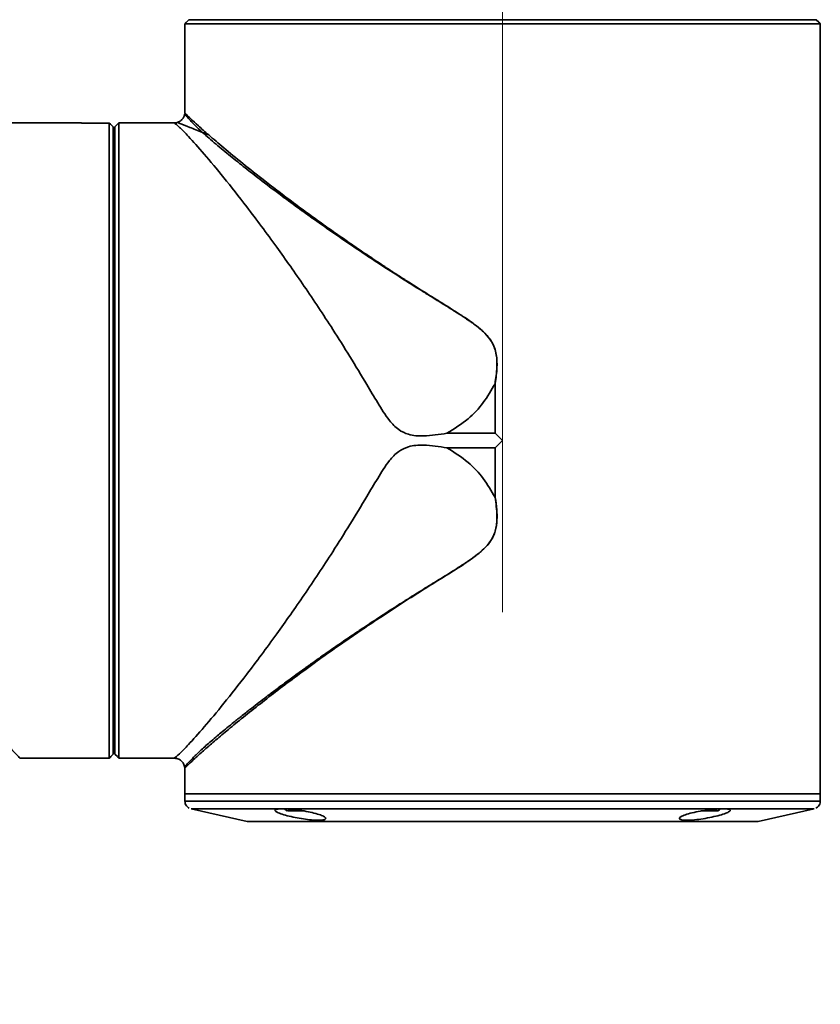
# Model space of a CAD drawing. Header units: millimetres. Extents: x -55 to 731, y 0 to 297.
# Tile 16 of 19: x 244 to 254, y 207 to 220. Entities that reach past the tile are written whole.
import ezdxf

# ---------------------------------------------------------------- set-up
doc = ezdxf.new("R2010")
doc.units = ezdxf.units.MM
doc.linetypes.add('CENTERX2', pattern=[20.32, 12.7, -2.54, 2.54, -2.54])
doc.layers.add('中心线层', color=6, linetype='CENTERX2', lineweight=25)
doc.layers.add('标注层', color=150, linetype='Continuous')
doc.styles.add('SLDTEXTSTYLE1', font='仿宋_GB2312')
doc.dimstyles.new('SLDDIMSTYLE0', dxfattribs={"dimtxt": 3.5, "dimasz": 4, "dimexe": 0, "dimexo": 0.0625, "dimgap": 0.875, "dimtad": 2, "dimlfac": 10, "dimrnd": 1e-09, "dimzin": 12, "dimdsep": 46, "dimtxsty": 'SLDTEXTSTYLE1', "dimsah": 1, "dimcen": 0.09, "dimadec": 0, "dimazin": 3, "dimtfac": 1, "dimtdec": 3, "dimtofl": 0, "dimtmove": 0, "dimatfit": 3, "dimfxl": 0, "dimfrac": 2, "dimtolj": 1, "dimtzin": 12, "dimarcsym": 0})

# ---------------------------------------------------------------- blocks, each defined once
blk = doc.blocks.new('_D_3')
at = {"layer": '标注层'}
for p, q in [((233.136, 214.275), (222.737, 214.275)), ((224.737, 214.275), (224.737, 190.275)), ((248.512, 190.275), (222.737, 190.275))]:
    blk.add_line(p, q, dxfattribs=at)
for points in [[(224.737, 214.275), (224.237, 210.275), (225.237, 210.275)], [(224.737, 190.275), (225.237, 194.275), (224.237, 194.275)]]:
    blk.add_solid(points, dxfattribs=at)
at = {"layer": '标注层', "insert": (220.225, 199.22), "char_height": 3.5, "attachment_point": 1, "rotation": 90, "style": 'SLDTEXTSTYLE1'}
blk.add_mtext('240', dxfattribs=at)
blk = doc.blocks.new('_D_5')
at = {"layer": '标注层'}
for p, q in [((239.557, 211.375), (239.557, 235.248)), ((249.757, 221.175), (249.757, 235.248)), ((239.557, 233.248), (249.757, 233.248))]:
    blk.add_line(p, q, dxfattribs=at)
for points in [[(239.557, 233.248), (243.557, 232.748), (243.557, 233.748)], [(249.757, 233.248), (245.757, 233.748), (245.757, 232.748)]]:
    blk.add_solid(points, dxfattribs=at)
at = {"layer": '标注层', "insert": (241.602, 237.76), "char_height": 3.5, "attachment_point": 1, "style": 'SLDTEXTSTYLE1'}
blk.add_mtext('102', dxfattribs=at)

msp = doc.modelspace()

# ---------------------------------------------------------------- linework, layer by layer
at = {"color": 7, "linetype": 'Continuous', "lineweight": 35}
for p, q in [((245.7579, 219.175), (245.7579, 219.5247)), ((245.7767, 219.5435), (245.8078, 219.5747)), ((245.8078, 219.5747), (245.8078, 219.575)), ((253.7055, 219.5747), (253.7055, 219.575)), ((253.7367, 219.5435), (253.7055, 219.5747)), ((253.7554, 219.175), (253.7554, 219.5247)), ((245.7567, 219.175), (245.7567, 218.4016)), ((253.7567, 209.825), (253.7567, 219.175)), ((244.4568, 218.275), (235.1068, 218.275)), ((244.4568, 218.2737), (244.4568, 218.275)), ((244.8065, 218.2737), (244.4568, 218.2737)), ((244.8065, 210.2763), (244.8065, 218.2737)), ((244.8565, 218.2238), (244.8252, 218.255)), ((244.9269, 218.275), (244.8769, 218.225)), ((245.6252, 218.275), (244.9269, 218.275)), ((244.9269, 218.275), (244.9269, 210.2763)), ((244.8565, 218.2238), (244.8565, 210.3261)), ((244.8568, 218.2238), (244.8565, 218.2238)), ((244.8568, 210.3261), (244.8568, 218.2238)), ((244.8769, 218.225), (244.8767, 218.225)), ((244.8767, 218.225), (244.8767, 210.3261)), ((244.8769, 210.3261), (244.8769, 218.225)), ((244.8767, 218.025), (244.8568, 218.025)), ((249.6633, 214.3674), (249.6633, 214.9919)), ((249.6653, 214.9918), (249.6633, 214.9919)), ((249.6653, 214.9918), (249.6653, 214.3664)), ((249.6633, 214.3674), (249.0566, 214.3674)), ((249.6653, 214.3664), (249.6651, 214.3666)), ((249.7567, 214.275), (249.6653, 214.3664)), ((249.7567, 214.275), (249.6653, 214.1836)), ((249.0566, 214.1826), (249.6633, 214.1826)), ((249.6633, 213.5581), (249.6633, 214.1826)), ((249.6653, 214.1836), (249.6651, 214.1834)), ((249.6653, 214.1836), (249.6653, 213.5583)), ((249.6633, 213.5581), (249.6653, 213.5583)), ((244.8568, 210.525), (244.8767, 210.525)), ((244.8565, 210.3261), (244.8252, 210.295)), ((244.8568, 210.3261), (244.8565, 210.3261)), ((244.8769, 210.3261), (244.8767, 210.3261)), ((244.9082, 210.295), (244.8769, 210.3261)), ((243.6833, 210.275), (244.4568, 210.275)), ((244.8065, 210.2763), (244.4568, 210.2763)), ((244.4568, 210.275), (244.4568, 210.2763)), ((244.9269, 210.2763), (245.2767, 210.2763)), ((245.2767, 210.2763), (245.2767, 210.275)), ((245.2767, 210.275), (245.6252, 210.275)), ((245.7567, 210.1518), (245.7567, 209.825)), ((245.7567, 209.825), (245.7567, 209.735)), ((253.7567, 209.735), (253.7567, 209.825)), ((245.8347, 209.6374), (246.5403, 209.4787)), ((247.2533, 209.61), (247.049, 209.61)), ((247.0976, 209.61), (247.1729, 209.61)), ((247.1358, 209.61), (247.0976, 209.61)), ((247.2493, 209.61), (247.1358, 209.61)), ((252.3329, 209.61), (252.2571, 209.61)), ((252.3898, 209.61), (252.2808, 209.61)), ((252.3237, 209.61), (252.4113, 209.61)), ((252.4113, 209.61), (252.3898, 209.61)), ((252.9731, 209.4787), (253.6786, 209.6374))]:
    msp.add_line(p, q, dxfattribs=at)
at = {"color": 7, "linetype": 'Continuous', "lineweight": 35, "flags": 128}
for points in [[(253.7554, 219.5247), (253.7285, 219.5247), (253.6667, 219.5247), (253.5707, 219.5248), (253.4412, 219.5248), (253.2794, 219.5248), (253.0867, 219.5248), (252.8648, 219.5248), (252.6156, 219.5248), (252.3414, 219.5248), (252.0445, 219.5248), (251.7276, 219.5248), (251.3934, 219.5248), (251.0448, 219.5248), (250.6849, 219.5248), (250.3169, 219.5248), (249.944, 219.5248), (249.5694, 219.5248), (249.1965, 219.5248), (248.8285, 219.5248), (248.4686, 219.5248), (248.12, 219.5248), (247.7858, 219.5248), (247.4688, 219.5248), (247.1719, 219.5248), (246.8977, 219.5248), (246.6486, 219.5248), (246.4267, 219.5248), (246.234, 219.5248), (246.0722, 219.5248), (245.9427, 219.5248), (245.8466, 219.5247), (245.7849, 219.5247), (245.7579, 219.5247)], [(245.8998, 219.575), (245.8355, 219.575), (245.8078, 219.575)], [(245.8078, 219.5747), (245.8355, 219.5747), (245.8998, 219.5748), (246, 219.5748), (246.1354, 219.5748), (246.3045, 219.5748), (246.5059, 219.5748), (246.7377, 219.5748), (246.9976, 219.5748), (247.2833, 219.5748), (247.5921, 219.5748), (247.9211, 219.5748), (248.2672, 219.5748), (248.6272, 219.5748), (248.9978, 219.5748), (249.3755, 219.5748), (249.7567, 219.5748), (250.1379, 219.5748), (250.5156, 219.5748), (250.8862, 219.5748), (251.2462, 219.5748), (251.5923, 219.5748), (251.9213, 219.5748), (252.2301, 219.5748), (252.5158, 219.5748), (252.7757, 219.5748), (253.0074, 219.5748), (253.2088, 219.5748), (253.378, 219.5748), (253.5133, 219.5748), (253.6136, 219.5748), (253.6779, 219.5747), (253.7055, 219.5747)], [(253.7055, 219.575), (253.6779, 219.575), (253.6136, 219.575)], [(253.7554, 219.5247), (253.7421, 219.5381), (253.7367, 219.5435)], [(244.8252, 218.255), (244.82, 218.2602), (244.8065, 218.2737)], [(244.8252, 210.295), (244.8199, 210.2896), (244.8065, 210.2763)], [(245.7567, 209.825), (245.7592, 209.825), (245.7899, 209.825), (245.8555, 209.825), (245.9554, 209.825), (246.0887, 209.825), (246.2542, 209.825), (246.4505, 209.825), (246.6758, 209.825), (246.9283, 209.825)], [(245.7567, 209.825), (245.7578, 209.825), (245.7841, 209.825), (245.8454, 209.825), (245.941, 209.825), (246.0702, 209.825), (246.2318, 209.825), (246.4243, 209.825), (246.6461, 209.825), (246.8953, 209.825), (247.1696, 209.825), (247.4666, 209.825), (247.7838, 209.825), (248.1183, 209.825), (248.4672, 209.825), (248.8275, 209.825), (249.1959, 209.825), (249.5692, 209.825), (249.9442, 209.825), (250.3175, 209.825), (250.6859, 209.825), (251.0461, 209.825), (251.395, 209.825), (251.7296, 209.825), (252.0467, 209.825), (252.3438, 209.825), (252.6181, 209.825), (252.8672, 209.825), (253.0891, 209.825), (253.2816, 209.825), (253.4432, 209.825), (253.5723, 209.825), (253.668, 209.825), (253.7292, 209.825), (253.7556, 209.825), (253.7567, 209.825)], [(246.9283, 209.825), (247.2055, 209.825), (247.5052, 209.825), (247.8247, 209.825), (248.1612, 209.825), (248.5117, 209.825), (248.8731, 209.825), (249.2423, 209.825), (249.616, 209.825), (249.991, 209.825), (250.3639, 209.825), (250.7314, 209.825), (251.0904, 209.825), (251.4377, 209.825), (251.7702, 209.825), (252.085, 209.825), (252.3793, 209.825), (252.6506, 209.825), (252.8965, 209.825), (253.1148, 209.825), (253.3035, 209.825), (253.4611, 209.825), (253.5861, 209.825), (253.6775, 209.825), (253.7344, 209.825), (253.7564, 209.825), (253.7567, 209.825)], [(246.9834, 209.6375), (246.7324, 209.6375), (246.5087, 209.6375), (246.3145, 209.6374), (246.1514, 209.6374), (246.021, 209.6374), (245.9244, 209.6374), (245.8625, 209.6374), (245.8358, 209.6374), (245.8347, 209.6374)], [(253.6786, 209.6374), (253.6686, 209.6374), (253.6243, 209.6374), (253.545, 209.6374), (253.4314, 209.6374), (253.2844, 209.6374), (253.1056, 209.6374), (252.8964, 209.6375), (252.6587, 209.6375), (252.3948, 209.6375), (252.107, 209.6375), (251.7979, 209.6375), (251.4704, 209.6375), (251.1273, 209.6375), (250.7718, 209.6375), (250.4071, 209.6375), (250.0365, 209.6375), (249.6634, 209.6375), (249.2911, 209.6375), (248.923, 209.6375), (248.5625, 209.6375), (248.2128, 209.6375), (247.8771, 209.6375), (247.5584, 209.6375), (247.2596, 209.6375), (246.9834, 209.6375)], [(247.0138, 209.635), (247.0251, 209.6254), (247.0461, 209.61)], [(247.049, 209.61), (247.0496, 209.61), (247.0748, 209.61), (247.1208, 209.61), (247.1805, 209.61), (247.2448, 209.61), (247.2526, 209.61)], [(252.2598, 209.61), (252.2716, 209.61), (252.336, 209.61), (252.3952, 209.61), (252.4403, 209.61), (252.4644, 209.61), (252.4638, 209.61), (252.4386, 209.61), (252.3926, 209.61), (252.3329, 209.61)], [(252.4673, 209.61), (252.4882, 209.6254), (252.4952, 209.6313)], [(246.5403, 209.4787), (246.5447, 209.4787), (246.5799, 209.4787), (246.6499, 209.4787), (246.7539, 209.4787), (246.8908, 209.4787), (247.0592, 209.4787), (247.2571, 209.4787), (247.4823, 209.4787)], [(252.0076, 209.4768), (252.2341, 209.4768), (252.4326, 209.4769), (252.6007, 209.4769), (252.7366, 209.4769), (252.8387, 209.4769), (252.9059, 209.4769), (252.9375, 209.4769), (252.9329, 209.4769), (252.8924, 209.4769), (252.8164, 209.4769), (252.7057, 209.4769), (252.5616, 209.4769), (252.3857, 209.4769), (252.18, 209.4769), (251.9469, 209.4769), (251.689, 209.4769), (251.4091, 209.4769), (251.1105, 209.4769), (250.7966, 209.4769), (250.4709, 209.4769), (250.1372, 209.4769), (249.7991, 209.4769), (249.4605, 209.4769), (249.1253, 209.4769), (248.7972, 209.4769), (248.48, 209.4769), (248.1773, 209.4769), (247.8924, 209.4769), (247.6287, 209.4769), (247.3891, 209.4769), (247.1764, 209.4769), (246.9928, 209.4769), (246.8406, 209.4769), (246.7214, 209.4769), (246.6366, 209.4769), (246.5872, 209.4769), (246.5737, 209.4769), (246.5962, 209.4769), (246.6545, 209.4769), (246.748, 209.4769), (246.8756, 209.4769), (247.0358, 209.4769), (247.2269, 209.4769), (247.4466, 209.4768), (247.6925, 209.4768), (247.9618, 209.4768), (248.2514, 209.4768), (248.5581, 209.4768), (248.8783, 209.4768), (249.2085, 209.4768), (249.545, 209.4768), (249.8838, 209.4768), (250.2212, 209.4768), (250.5533, 209.4768), (250.8764, 209.4768), (251.1868, 209.4768), (251.481, 209.4768), (251.7556, 209.4768), (252.0076, 209.4768)], [(247.4823, 209.4787), (247.7325, 209.4787), (248.0049, 209.4787), (248.2965, 209.4787), (248.604, 209.4787), (248.9242, 209.4787), (249.2535, 209.4787), (249.5884, 209.4787), (249.925, 209.4787), (250.2598, 209.4787), (250.5892, 209.4787), (250.9093, 209.4787), (251.2169, 209.4787), (251.5085, 209.4787), (251.7808, 209.4787), (252.031, 209.4787), (252.2563, 209.4787), (252.4542, 209.4787), (252.6225, 209.4787), (252.7595, 209.4787), (252.8635, 209.4787), (252.9335, 209.4787), (252.9687, 209.4787), (252.9731, 209.4787)]]:
    msp.add_lwpolyline(points, dxfattribs=at)
at = {"color": 8, "linetype": 'Continuous', "lineweight": 35, "flags": 128}
msp.add_lwpolyline([(245.7567, 209.735), (245.7701, 209.735), (245.8184, 209.735), (245.9012, 209.735), (246.0179, 209.735), (246.1675, 209.735), (246.3486, 209.735), (246.5596, 209.735), (246.7988, 209.735), (247.0639, 209.735), (247.3528, 209.735), (247.6627, 209.735), (247.991, 209.735), (248.3349, 209.735), (248.6912, 209.735), (249.057, 209.735), (249.4288, 209.735), (249.8036, 209.735), (250.1779, 209.735), (250.5485, 209.735), (250.9122, 209.735), (251.2657, 209.735), (251.606, 209.735), (251.93, 209.735), (252.2349, 209.735), (252.518, 209.735), (252.7769, 209.735), (253.0092, 209.735), (253.2129, 209.735), (253.3863, 209.735), (253.5278, 209.735), (253.6361, 209.735), (253.7103, 209.735), (253.7498, 209.735), (253.7567, 209.735)], dxfattribs=at)
at = {"color": 7, "linetype": 'Continuous', "lineweight": 35}
for centre, start, end in [((245.7571, 219.2252), 269.54976, 270.99108), ((253.7563, 219.2252), 269.00951, 270.44933)]:
    msp.add_arc(centre, 0.0502, start, end, dxfattribs=at)
for points, knots in [([(245.7579, 219.5247), (245.7624, 219.5292), (245.7687, 219.5355), (245.7749, 219.5417), (245.7767, 219.5435)], [0, 0, 0, 0, 0.7162571, 1, 1, 1, 1]), ([(245.7561, 218.3912), (245.753, 218.3774), (245.7469, 218.3503), (245.7221, 218.3162), (245.6896, 218.2897), (245.663, 218.2818), (245.6496, 218.2779)], [0, 0, 0, 0, 0.2532123, 0.5009988, 0.7484003, 1, 1, 1, 1]), ([(245.6638, 218.2818), (245.6631, 218.2814), (245.6497, 218.2749), (245.6343, 218.2749), (245.6198, 218.2748)], [0, 0, 0, 0, 0.0534861, 1, 1, 1, 1]), ([(245.6252, 218.2732), (245.6255, 218.2731), (245.6266, 218.2727), (245.685, 218.2268), (245.8066, 218.1029), (245.9944, 217.8928), (246.2442, 217.5921), (246.551, 217.2025), (246.8943, 216.7418), (247.261, 216.2203), (247.645, 215.6436), (247.9519, 215.1418), (248.1844, 214.7508), (248.3063, 214.5524), (248.4362, 214.4109), (248.5871, 214.3386), (248.7982, 214.3259), (248.9589, 214.3517), (249.0566, 214.3674)], [0, 0, 0, 0, 0.0232274, 0.0907106, 0.1600087, 0.2461955, 0.3323217, 0.4204454, 0.5252185, 0.6169875, 0.7102969, 0.8227178, 0.8585749, 0.8945716, 0.9164951, 0.9346428, 0.9602541, 1, 1, 1, 1]), ([(245.9813, 218.1542), (246.0349, 218.1067), (246.1121, 218.0383), (246.2368, 217.9341), (246.3276, 217.8597), (246.4204, 217.785), (246.5135, 217.711), (246.606, 217.6386), (246.7485, 217.5284), (246.9347, 217.3876), (247.1672, 217.2164), (247.3935, 217.0537), (247.6146, 216.8986), (247.8537, 216.7346), (248.0924, 216.5749), (248.337, 216.4154), (248.5413, 216.2848), (248.7058, 216.1818), (248.8483, 216.0936), (248.9883, 216.0076), (249.0898, 215.9446), (249.1628, 215.8988), (249.2092, 215.8686), (249.2751, 215.8291), (249.3137, 215.7947), (249.3373, 215.7842), (249.3373, 215.7842), (249.3373, 215.7842), (249.3374, 215.7842), (249.3374, 215.7841), (249.3376, 215.784), (249.3378, 215.7839), (249.3383, 215.7836), (249.3392, 215.7829), (249.3412, 215.7815), (249.3471, 215.7774), (249.3661, 215.7641), (249.4319, 215.7168), (249.5252, 215.6419), (249.6256, 215.5223), (249.6833, 215.3736), (249.6903, 215.1888), (249.6719, 215.0594), (249.6621, 214.9904)], [0, 0, 0, 0, 0.0771686, 0.11113298, 0.14373878, 0.17490223, 0.20451241, 0.23256022, 0.25904661, 0.3290405, 0.38497981, 0.43662167, 0.49335924, 0.53839025, 0.59666994, 0.64788074, 0.69202344, 0.72215882, 0.74727196, 0.77729815, 0.80519732, 0.80736034, 0.82052375, 0.83294598, 0.84583941, 0.84584174, 0.84584374, 0.84584742, 0.84585427, 0.84586638, 0.8458888, 0.84593019, 0.84600881, 0.84616555, 0.8464968, 0.84725279, 0.84975544, 0.85803038, 0.88770165, 0.90914099, 0.93499539, 0.96532265, 1, 1, 1, 1]), ([(246.0572, 218.1238), (246.0446, 218.1289), (246.0194, 218.139), (245.994, 218.1491), (245.9813, 218.1542)], [0, 0, 0, 0, 0.4999973, 1, 1, 1, 1]), ([(246.0573, 218.1238), (246.1181, 218.0714), (246.243, 217.9636), (246.4827, 217.7664), (246.7201, 217.578), (246.9372, 217.4108), (247.1238, 217.2701), (247.3196, 217.1257), (247.5233, 216.9789), (247.6869, 216.8634), (247.8089, 216.7787), (247.889, 216.7234), (247.9769, 216.6634), (248.0728, 216.5986), (248.1769, 216.5291), (248.2881, 216.4555), (248.3949, 216.3857), (248.485, 216.3274), (248.562, 216.2778), (248.6601, 216.2153), (248.7811, 216.1393), (248.9414, 216.0395), (249.1171, 215.9305), (249.3139, 215.8042), (249.4903, 215.6778), (249.6059, 215.5526), (249.6584, 215.4436), (249.6858, 215.3324), (249.6909, 215.1795), (249.6745, 215.059), (249.6653, 214.9918)], [0, 0, 0, 0, 0.08069712, 0.16582427, 0.25024441, 0.29963313, 0.34941251, 0.39984664, 0.44930943, 0.49870188, 0.51542586, 0.53369023, 0.55349357, 0.57483706, 0.59772046, 0.62214292, 0.64730885, 0.6664533, 0.67957499, 0.69611088, 0.72815573, 0.75490567, 0.79500568, 0.8357332, 0.87584238, 0.90662482, 0.92199946, 0.93755208, 0.96512726, 1, 1, 1, 1]), ([(249.0566, 214.3674), (249.1482, 214.4243), (249.3193, 214.5305), (249.5233, 214.7473), (249.6158, 214.9094), (249.6621, 214.9904)], [0, 0, 0, 0, 0.3661014, 0.6830811, 1, 1, 1, 1]), ([(249.6633, 214.9919), (249.6633, 214.9919), (249.6632, 214.9919), (249.663, 214.9917), (249.6625, 214.9913), (249.6622, 214.9908), (249.6621, 214.9904)], [0, 0, 0, 0, 0.07584584, 0.16036881, 0.37301544, 1, 1, 1, 1]), ([(249.6633, 214.3674), (249.6636, 214.3674), (249.6641, 214.3673), (249.6647, 214.367), (249.665, 214.3667), (249.6651, 214.3666)], [0, 0, 0, 0, 0.3747855, 0.8628273, 1, 1, 1, 1]), ([(245.6252, 210.2768), (245.6255, 210.2769), (245.6266, 210.2773), (245.685, 210.3232), (245.8066, 210.4471), (245.9944, 210.6572), (246.2442, 210.9579), (246.551, 211.3475), (246.8943, 211.8083), (247.261, 212.3298), (247.645, 212.9065), (247.9519, 213.4083), (248.1844, 213.7993), (248.3063, 213.9976), (248.4362, 214.1391), (248.5871, 214.2115), (248.7982, 214.2241), (248.9589, 214.1983), (249.0566, 214.1826)], [0, 0, 0, 0, 0.0232373, 0.0907196, 0.1600168, 0.2462025, 0.3323276, 0.4204499, 0.5252219, 0.6169895, 0.7102971, 0.8227175, 0.8585733, 0.8945695, 0.9164927, 0.9346404, 0.9602513, 1, 1, 1, 1]), ([(249.0566, 214.1827), (249.1483, 214.1258), (249.3193, 214.0196), (249.5232, 213.8028), (249.6158, 213.6407), (249.6621, 213.5597)], [0, 0, 0, 0, 0.3660511, 0.6830257, 1, 1, 1, 1]), ([(249.6651, 214.1834), (249.6649, 214.1833), (249.6645, 214.183), (249.6639, 214.1827), (249.6635, 214.1827), (249.6633, 214.1826)], [0, 0, 0, 0, 0.3543057, 0.7709849, 1, 1, 1, 1]), ([(249.6621, 213.5597), (249.6622, 213.5593), (249.6625, 213.5588), (249.663, 213.5583), (249.6632, 213.5582), (249.6633, 213.5582), (249.6633, 213.5581)], [0, 0, 0, 0, 0.6270371, 0.8376881, 0.9240581, 1, 1, 1, 1]), ([(244.9269, 210.2763), (244.9225, 210.2807), (244.9162, 210.287), (244.91, 210.2932), (244.9082, 210.295)], [0, 0, 0, 0, 0.7157003, 1, 1, 1, 1]), ([(244.9082, 210.295), (244.91, 210.2932), (244.9162, 210.287), (244.9225, 210.2807), (244.9269, 210.2763)], [0, 0, 0, 0, 0.2867513, 1, 1, 1, 1]), ([(245.6196, 210.2752), (245.6364, 210.2736), (245.6695, 210.2706), (245.7122, 210.2443), (245.7445, 210.2064), (245.7522, 210.1746), (245.7561, 210.1585)], [0, 0, 0, 0, 0.2563754, 0.5033915, 0.7491324, 1, 1, 1, 1]), ([(245.7578, 209.7326), (245.7586, 209.7219), (245.7601, 209.7012), (245.7749, 209.6756), (245.7919, 209.6574), (245.8046, 209.6499), (245.8101, 209.6467)], [0, 0, 0, 0, 0.3004547, 0.5838638, 0.8188279, 1, 1, 1, 1]), ([(253.7002, 209.647), (253.7075, 209.6504), (253.7243, 209.6583), (253.7432, 209.6824), (253.7558, 209.7092), (253.7553, 209.7278), (253.7551, 209.7346)], [0, 0, 0, 0, 0.2182172, 0.4986023, 0.8152974, 1, 1, 1, 1]), ([(246.8912, 209.6161), (246.8937, 209.6211), (246.8986, 209.6309), (246.9502, 209.6375), (247.0279, 209.6371), (247.1257, 209.6293), (247.2324, 209.6151), (247.3377, 209.5954), (247.4302, 209.5719), (247.4987, 209.5469), (247.534, 209.5235), (247.5312, 209.505), (247.4913, 209.494), (247.4207, 209.4919), (247.3285, 209.4985), (247.2242, 209.5127), (247.1175, 209.5329), (247.0193, 209.5568), (246.9422, 209.5816), (246.8993, 209.6021), (246.8935, 209.6122), (246.8912, 209.6161)], [0, 0, 0, 0, 0.052843, 0.1057134, 0.1579678, 0.2099155, 0.2622153, 0.3154041, 0.3697336, 0.4250428, 0.4807186, 0.5358545, 0.589672, 0.6420314, 0.6935828, 0.7453866, 0.7983255, 0.8526982, 0.9081229, 0.9637685, 1, 1, 1, 1]), ([(251.9823, 209.517), (251.9868, 209.5239), (251.9958, 209.5377), (252.0547, 209.5627), (252.1399, 209.5873), (252.2455, 209.6092), (252.3572, 209.6259), (252.4613, 209.6357), (252.5461, 209.6381), (252.6032, 209.6331), (252.6275, 209.6213), (252.6165, 209.6036), (252.5706, 209.5814), (252.4935, 209.5566), (252.3931, 209.5322), (252.2817, 209.5114), (252.1736, 209.4972), (252.0817, 209.4916), (252.0161, 209.495), (251.985, 209.5046), (251.9831, 209.5136), (251.9823, 209.517)], [0, 0, 0, 0, 0.0549287, 0.1098268, 0.1653868, 0.2209557, 0.2757309, 0.3293321, 0.3818799, 0.4338711, 0.485962, 0.5387588, 0.5926419, 0.647622, 0.7032555, 0.7587155, 0.813109, 0.8660001, 0.9177518, 0.9693332, 1, 1, 1, 1])]:
    msp.add_open_spline(points, degree=3, knots=knots, dxfattribs=at)
at = {"color": 8, "linetype": 'Continuous', "lineweight": 35}
for points, knots in [([(245.9813, 218.1542), (245.958, 218.1757), (245.913, 218.2171), (245.8582, 218.2714), (245.814, 218.3185), (245.7806, 218.3561), (245.7621, 218.3807), (245.7534, 218.3936), (245.7562, 218.3897), (245.7563, 218.3895)], [0, 0, 0, 0, 0.1654879, 0.3189416, 0.4872087, 0.6554773, 0.8237687, 0.991978, 1, 1, 1, 1]), ([(245.7567, 218.4016), (245.7605, 218.3973), (245.7681, 218.3886), (245.8294, 218.3292), (245.922, 218.2429), (246.0114, 218.1642), (246.0572, 218.1238)], [0, 0, 0, 0, 0.2501754, 0.5032237, 0.7451153, 1, 1, 1, 1]), ([(245.9813, 218.1542), (245.924, 218.1771), (245.8014, 218.2262), (245.6984, 218.2674), (245.6542, 218.285), (245.6639, 218.2811), (245.6642, 218.281)], [0, 0, 0, 0, 0.3428574, 0.7342735, 0.9934413, 1, 1, 1, 1]), ([(245.7563, 210.1604), (245.758, 210.1632), (245.7616, 210.169), (245.7952, 210.2116), (245.8439, 210.2639), (245.8977, 210.3179), (245.9482, 210.3658), (246.006, 210.4184), (246.0719, 210.4763), (246.1405, 210.5351), (246.213, 210.596), (246.2882, 210.6581), (246.3771, 210.7303), (246.481, 210.8134), (246.5862, 210.8961), (246.6903, 210.9767), (246.7912, 211.0538), (246.9048, 211.1395), (247.032, 211.2342), (247.1586, 211.327), (247.283, 211.4169), (247.4034, 211.5029), (247.5352, 211.5957), (247.6786, 211.6954), (247.7983, 211.7773), (247.8913, 211.8403), (247.9557, 211.8836), (248.0273, 211.9313), (248.1063, 211.9837), (248.2093, 212.0513), (248.3233, 212.1254), (248.4344, 212.1969), (248.503, 212.2406), (248.539, 212.2635), (248.5527, 212.2721), (248.6238, 212.3171), (248.7551, 212.399), (248.9519, 212.5201), (249.1477, 212.6411), (249.3132, 212.7472), (249.4363, 212.8365), (249.5249, 212.9116), (249.6006, 212.9953), (249.6503, 213.0862), (249.6744, 213.1721), (249.6847, 213.249), (249.6868, 213.3401), (249.6797, 213.4447), (249.6679, 213.5214), (249.6621, 213.5597)], [0, 0, 0, 0, 0.0380075, 0.0812815, 0.1240439, 0.1480563, 0.1734262, 0.197778, 0.2219562, 0.2487095, 0.2688633, 0.291405, 0.3163871, 0.3438638, 0.3738891, 0.3950295, 0.4181132, 0.443166, 0.470212, 0.4992694, 0.521094, 0.5444918, 0.5694678, 0.5960235, 0.6241544, 0.6343622, 0.6457301, 0.6582594, 0.6719504, 0.6868018, 0.7113257, 0.7299326, 0.7426187, 0.745532, 0.747788, 0.749387, 0.7807311, 0.8121054, 0.84457, 0.8748229, 0.8919864, 0.906171, 0.9217769, 0.9373881, 0.947522, 0.9577117, 0.9686524, 0.9843269, 1, 1, 1, 1]), ([(249.6653, 213.5583), (249.6725, 213.507), (249.6859, 213.4126), (249.6895, 213.2702), (249.6743, 213.1566), (249.6415, 213.0688), (249.595, 212.9873), (249.5156, 212.8998), (249.3702, 212.7831), (249.1759, 212.6564), (248.935, 212.5065), (248.7035, 212.3625), (248.4662, 212.2112), (248.2415, 212.0642), (248.0121, 211.911), (247.7982, 211.7645), (247.5923, 211.6202), (247.3709, 211.4618), (247.1382, 211.2911), (246.8982, 211.1097), (246.6736, 210.9354), (246.4672, 210.7706), (246.2831, 210.6193), (246.1227, 210.4834), (245.9875, 210.3656), (245.8801, 210.2684), (245.8046, 210.1972), (245.7619, 210.1544), (245.7604, 210.1526), (245.7598, 210.1518)], [0, 0, 0, 0, 0.0208918, 0.0385088, 0.0574149, 0.0666921, 0.0762146, 0.0951473, 0.1139629, 0.1515542, 0.1890805, 0.229832, 0.2638951, 0.3064552, 0.3433786, 0.382676, 0.4204146, 0.4565364, 0.5085352, 0.55868, 0.6082271, 0.6608896, 0.7114126, 0.7600769, 0.8117391, 0.8622589, 0.9114836, 0.9628074, 1, 1, 1, 1]), ([(243.4056, 210.5755), (243.4458, 210.5299), (243.5242, 210.4409), (243.6121, 210.3467), (243.665, 210.2914), (243.6902, 210.2685), (243.6833, 210.275), (243.6833, 210.275)], [0, 0, 0, 0, 0.2545083, 0.4960535, 0.7490989, 0.9996189, 1, 1, 1, 1])]:
    msp.add_open_spline(points, degree=3, knots=knots, dxfattribs=at)
at = {"layer": '中心线层', "linetype": 'CENTERX2', "lineweight": 18}
msp.add_line((249.7567, 212.1133), (249.7567, 221.175), dxfattribs=at)

# ---------------------------------------------------------------- dimensions: what is measured, and where the dimension line sits
at = {"layer": '标注层'}
dim = msp.add_linear_dim(base=(249.7567, 233.2479), p1=(239.5568, 211.375), p2=(249.7567, 221.175), dimstyle='SLDDIMSTYLE0', dxfattribs=at)
dim.commit()
dim.dimension.update_dxf_attribs({"geometry": '_D_5', "text_midpoint": (244.6567, 233.2479), "dimtype": 160})
dim = msp.add_linear_dim(base=(224.7369, 190.2753), p1=(233.1359, 214.275), p2=(248.512, 190.2753), angle=90, dimstyle='SLDDIMSTYLE0', dxfattribs=at)
dim.commit()
dim.dimension.update_dxf_attribs({"geometry": '_D_3', "text_midpoint": (224.7369, 202.2751), "dimtype": 160})

doc.saveas('drawing.dxf')
